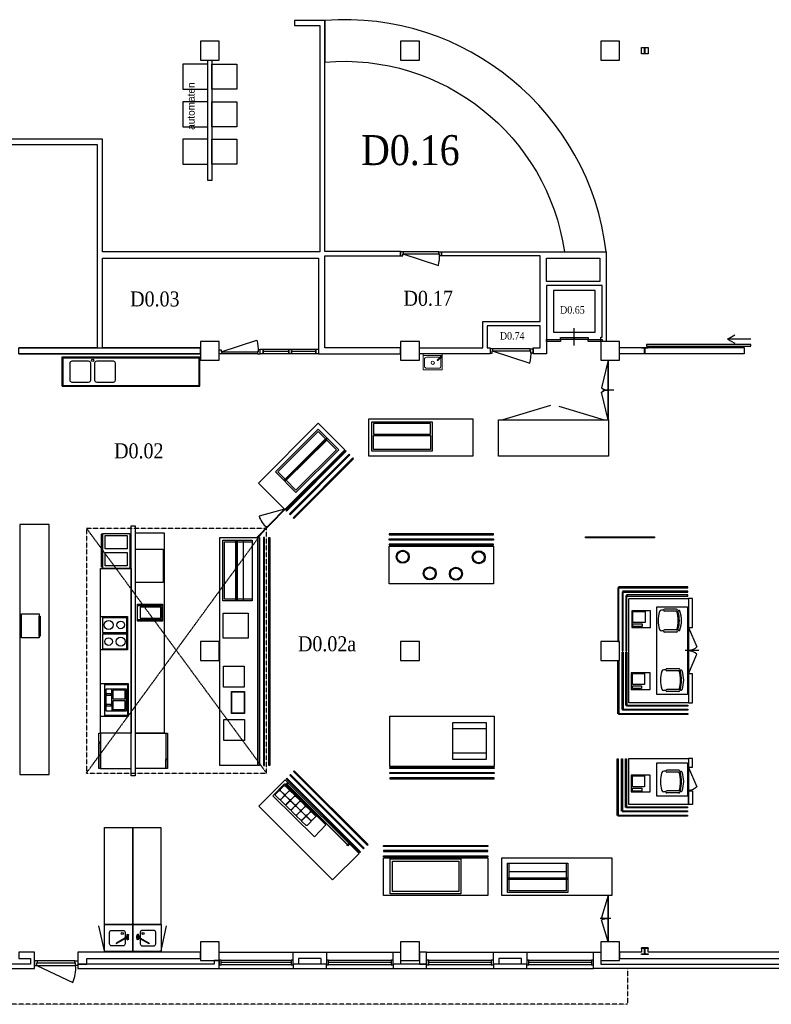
# Model space of a CAD drawing. Header units: millimetres. Extents: x 0 to 118900, y 0 to 84100.
# Tile 4 of 7: x 47056 to 65078, y 30797 to 54414. Entities that reach past the tile are written whole.
import ezdxf
from ezdxf.enums import TextEntityAlignment as Align

# ---------------------------------------------------------------- set-up
doc = ezdxf.new("R2010")
doc.units = ezdxf.units.MM
doc.header["$LTSCALE"] = 0.8
doc.linetypes.add('DASHED2', pattern=[9.525, 6.35, -3.175])
doc.layers.get('0').update_dxf_attribs({"linetype": 'CONTINUOUS'})
for name, color, linetype in [('00---0--FM-RUIMTENR', 7, 'CONTINUOUS'), ('AL21----_BUITENWAND', 3, 'CONTINUOUS'), ('AL22----_BINNENWAND', 3, 'CONTINUOUS'), ('AL28----_Constructie', 4, 'CONTINUOUS'), ('AL31----_BUITENKOZIJN', 2, 'CONTINUOUS'), ('AL31A---_Deuren-Ramen', 1, 'CONTINUOUS'), ('AL32----_BINNENKOZIJN', 7, 'CONTINUOUS'), ('AL35----_Plafond', 8, 'DASHED2'), ('AL38----_INBOUWPAKKET', 2, 'CONTINUOUS'), ('AL66----_Transportinstallatie', 7, 'CONTINUOUS'), ('AL71----_INRverkeersruimte', 251, 'CONTINUOUS'), ('AL73----_INRkeuken', 251, 'CONTINUOUS'), ('AL81----_INVverkeersruimte', 253, 'CONTINUOUS')]:
    doc.layers.add(name, color=color, linetype=linetype)
doc.styles.add('FM_TEKST', font='GARA.TTF', dxfattribs={"height": 1})
doc.styles.add('int_00$0$018_100', font='txt', dxfattribs={"height": 180})
doc.styles.get("Standard").update_dxf_attribs({"font": 'ISOCP'})

# ---------------------------------------------------------------- blocks, each defined once
blk = doc.blocks.new('sch_00$0$HE160A')
at = {"layer": 'AL28----_Constructie'}
blk.add_lwpolyline([(-3, 49, 0.414214), (-21, 67), (-80, 67), (-80, 76), (80, 76), (80, 67), (21, 67, 0.414214), (3, 49), (3, -49, 0.414214), (21, -67), (80, -67), (80, -76), (-80, -76), (-80, -67), (-21, -67, 0.414214), (-3, -49)], format="xyb", close=True, dxfattribs=at)
blk = doc.blocks.new('sch_00$0$deur900')
at = {"layer": 'AL31----_BUITENKOZIJN', "ltscale": 100}
for p, q in [((-114, -984), (-114, -50)), ((-47, -967), (-47, -67)), ((0, -67), (0, -967))]:
    blk.add_line(p, q, dxfattribs=at)
for points in [[(0, 0), (-114, 0), (-114, -50), (-47, -50), (-47, -67), (0, -67)], [(0, -1034), (-114, -1034), (-114, -984), (-47, -984), (-47, -967), (0, -967)]]:
    blk.add_lwpolyline(points, close=True, dxfattribs=at)
at = {"layer": 'AL31A---_Deuren-Ramen'}
blk.add_lwpolyline([(-114, -984), (-519, -118, -0.118875), (-114, -50, -1.396091)], format="xyb", dxfattribs=at)
blk = doc.blocks.new('int_00$0$deur_850')
at = {"layer": 'AL31A---_Deuren-Ramen'}
blk.add_lwpolyline([(-50, 47), (-905, 332, 0.073946), (-934, 47, 1.250179)], format="xyb", dxfattribs=at)
at = {"layer": 'AL32----_BINNENKOZIJN', "ltscale": 100}
for p, q in [((-67, 47), (-917, 47)), ((-917, 0), (-67, 0))]:
    blk.add_line(p, q, dxfattribs=at)
for points in [[(-984, 0), (-984, 100), (-934, 100), (-934, 47), (-917, 47), (-917, 0)], [(0, 0), (0, 100), (-50, 100), (-50, 47), (-67, 47), (-67, 0)]]:
    blk.add_lwpolyline(points, close=True, dxfattribs=at)
blk = doc.blocks.new('int_00$0$mengzwengkraan bovenaanz.')
at = {"layer": 'AL73----_INRkeuken'}
for p, q in [((1765, 3157), (1802, 3157)), ((1766, 3158), (1781, 3194)), ((1796, 3169), (1766, 3158)), ((1807, 3170), (1781, 3194)), ((1782, 3194), (1796, 3169)), ((1795, 3168), (1808, 3163)), ((1829, 3160), (1977, 2899)), ((1839, 3166), (1987, 2905)), ((1873, 3168), (1860, 3163)), ((1861, 3170), (1886, 3194)), ((1902, 3157), (1866, 3157)), ((1886, 3194), (1871, 3169)), ((1871, 3169), (1901, 3158)), ((1901, 3158), (1886, 3194))]:
    blk.add_line(p, q, dxfattribs=at)
for centre in [(1783, 3174), (1885, 3174)]:
    blk.add_circle(centre, 1.99, dxfattribs=at)
for centre, radius, start, end in [((1799, 3165), 9.32, 286.1366, 27.4259), ((1834, 3164), 18.2, 316.5655, 278.0065), ((1834, 3163), 6, 29.5626, 209.5626), ((1869, 3165), 9.32, 152.5741, 253.8634), ((1982, 2902), 6, 209.5626, 29.5626)]:
    blk.add_arc(centre, radius, start, end, dxfattribs=at)
for start_param, end_param in [(9.732738, 11.136751), (6.926052, 8.822363), (5.124206, 5.975225)]:
    blk.add_ellipse((1835, 3165), major_axis=(48.5, 0), ratio=0.589404, start_param=start_param, end_param=end_param, dxfattribs=at)
blk = doc.blocks.new('int_00$0$spt.')
at = {"layer": 'AL73----_INRkeuken'}
for p, q in [((130777, 68240), (131477, 68240)), ((130777, 68240), (130777, 64940)), ((130797, 68220), (131477, 68220)), ((130797, 68220), (130797, 64960)), ((131325, 68059), (130925, 68059)), ((131457, 68240), (131457, 64940)), ((131477, 68240), (131477, 64940)), ((130875, 68009), (130875, 67609)), ((131375, 67609), (131375, 68009)), ((130925, 67559), (131325, 67559)), ((130875, 67415), (130875, 67015)), ((131325, 67465), (130925, 67465)), ((131375, 67015), (131375, 67415)), ((130925, 66965), (131325, 66965)), ((130797, 64960), (131477, 64960)), ((130777, 64940), (131477, 64940)), ((131477, 64940), (131407, 64940))]:
    blk.add_line(p, q, dxfattribs=at)
blk.add_circle((131398, 67510), 29.7, dxfattribs=at)
for centre, start, end in [((130925, 68009), 90, 180), ((131325, 68009), 0, 90), ((130925, 67609), 180, 270), ((131325, 67609), 270, 0), ((130925, 67415), 90, 180), ((131325, 67415), 0, 90), ((130925, 67015), 180, 270), ((131325, 67015), 270, 0)]:
    blk.add_arc(centre, 50, start, end, dxfattribs=at)
blk = doc.blocks.new('int_00$0$handwasbak')
at = {"layer": 'AL73----_INRkeuken', "color": 0, "lineweight": 15}
for p, q in [((130995, 69559), (130995, 69939)), ((130995, 69939), (131455, 69939)), ((131455, 69939), (131455, 69559)), ((131017, 69636), (131100, 69716)), ((131029, 69623), (131112, 69703)), ((131455, 69599), (130995, 69599)), ((131455, 69559), (130995, 69559))]:
    blk.add_line(p, q, dxfattribs=at)
blk.add_lwpolyline([(131037, 69656, -0.175769), (131026, 69688), (131026, 69851, -0.414214), (131076, 69901), (131372, 69901, -0.414214), (131422, 69851), (131422, 69688, -0.414214), (131372, 69638), (131076, 69638, -0.129857), (131051, 69644, -0.129857)], format="xyb", dxfattribs=at)
blk.add_circle((131224, 69770), 39.6, dxfattribs=at)
for centre, radius, start, end in [((131106, 69710), 8.86, 314.1836, 134.1836), ((131024, 69629), 18.2, 76.2182, 17.9241), ((131024, 69630), 9.11, 123.8931, 330.0667)]:
    blk.add_arc(centre, radius, start, end, dxfattribs=at)
blk = doc.blocks.new('FM_RM3')
for tag, p, flags in [('RUIMTESOORT', (-578, -1278), 1), ('BEDRIJFSORGAAN', (-594, -1413), 1), ('OPPERVLAKTE', (-579, -1540), 9), ('OMTREK', (-577, -1672), 9), ('HANDLE', (-580, -1799), 9), ('VLRHANDLE', (-585, -1920), 9), ('HANDLEBLOK', (-580, -2038), 9)]:
    blk.add_attdef(tag, p, '', height=100, dxfattribs=dict(flags=flags))
at = {"layer": '00---0--FM-RUIMTENR', "style": 'FM_TEKST'}
blk.add_attdef('RUIMTENR', text='', height=360, dxfattribs=at).set_placement((0, 0), align=Align.MIDDLE_CENTER)

msp = doc.modelspace()

# ---------------------------------------------------------------- linework, layer by layer
at = {"layer": 'AL21----_BUITENWAND'}
msp.add_lwpolyline([(46589, 31847), (46589, 31657), (47414, 31657), (47414, 31757), (47414, 32047), (47039, 32047), (47039, 31897), (47318, 31897), (47318, 31757), (46739, 31757), (46739, 31847)], dxfattribs=at)
for points in [[(60989, 31757), (81219, 31757), (81219, 31657), (81219, 31657), (81219, 31657), (81219, 31657), (60814, 31657), (60814, 31757), (60814, 32047), (60989, 32047)], [(51715, 31757), (48448, 31757), (48448, 31657), (51839, 31657), (51839, 31757), (51839, 31847), (51715, 31847)], [(54414, 31657), (54414, 31757), (53614, 31757), (53614, 31657)], [(56814, 31657), (56814, 31757), (56014, 31757), (56014, 31657)], [(59214, 31657), (59214, 31757), (58414, 31757), (58414, 31657)]]:
    msp.add_lwpolyline(points, close=True, dxfattribs=at)
at = {"layer": 'AL22----_BINNENWAND', "ltscale": 5}
for points in [[(47039, 46397), (51389, 46397), (51389, 46547), (49039, 46547), (49039, 48697), (54224, 48697), (54224, 46397), (56189, 46397), (56189, 46547), (54374, 46547), (54374, 48754), (56189, 48754), (56189, 48854), (54374, 48854), (54374, 54397), (53649, 54397), (53649, 54272), (54249, 54272), (54249, 48847), (49039, 48847), (49039, 51547), (46877, 51547)], [(46752, 51422), (48914, 51422), (48914, 46547), (47039, 46547)]]:
    msp.add_lwpolyline(points, dxfattribs=at)
at = {"layer": 'AL22----_BINNENWAND'}
for points in [[(61964, 53596), (61964, 53748), (62124, 53748), (62124, 53596)], [(59368, 46397), (59368, 46547), (59539, 46547), (59539, 47072), (58264, 47072), (58264, 46547), (58334, 46547), (58334, 46397), (56639, 46397), (56639, 46547), (58164, 46547), (58164, 47172), (59539, 47172), (59539, 48747), (57173, 48747), (57173, 48847), (58964, 48847), (58964, 48847), (59064, 48847), (59064, 48847), (61119, 48847), (61119, 46697), (60989, 46697), (60989, 46797), (61019, 46797), (61019, 48037), (59689, 48037), (59689, 46397)], [(59689, 48137), (59689, 48697), (60969, 48697), (60969, 48137)], [(47039, 46397), (47039, 46547), (51389, 46547), (51389, 46397)], [(49725, 36279), (49725, 42272), (49825, 42272), (49825, 36279)], [(51389, 31897), (51389, 32047), (48448, 32047), (48448, 31757), (48666, 31757), (48666, 31897), (51389, 31897)], [(53614, 31757), (53614, 32047), (54414, 32047), (54414, 31757), (54285, 31757), (54285, 31897), (53745, 31897), (53745, 31757)], [(56014, 31757), (56014, 32047), (56189, 32047), (56189, 31757)], [(56814, 31757), (56814, 32047), (56639, 32047), (56639, 31757)], [(58414, 31757), (58414, 32047), (59214, 32047), (59214, 31757), (59084, 31757), (59084, 31897), (58545, 31897), (58545, 31757)]]:
    msp.add_lwpolyline(points, close=True, dxfattribs=at)
at = {"layer": 'AL22----_BINNENWAND', "ltscale": 5}
msp.add_lwpolyline([(61439, 46548), (64427, 46548), (64427, 46396), (61439, 46396)], close=True, dxfattribs=at)
at = {"layer": 'AL22----_BINNENWAND'}
msp.add_lwpolyline([(66764, 32047), (62124, 32047), (62124, 32148), (61964, 32148), (61964, 32047), (61439, 32047), (61439, 31897), (81359, 31897)], dxfattribs=at)
at = {"layer": 'AL28----_Constructie'}
for points in [[(51839, 53447), (51839, 53897), (51389, 53897), (51389, 53447)], [(56639, 53447), (56639, 53897), (56189, 53897), (56189, 53447)], [(61439, 53447), (61439, 53897), (60989, 53897), (60989, 53447)], [(51839, 46247), (51839, 46697), (51389, 46697), (51389, 46247)], [(56639, 46247), (56639, 46697), (56189, 46697), (56189, 46247)], [(61439, 46247), (61439, 46697), (60989, 46697), (60989, 46247)], [(51839, 39047), (51839, 39497), (51389, 39497), (51389, 39047)], [(56639, 39047), (56639, 39497), (56189, 39497), (56189, 39047)], [(61439, 39047), (61439, 39497), (60989, 39497), (60989, 39047)], [(51839, 31847), (51839, 32297), (51389, 32297), (51389, 31847)], [(56639, 31847), (56639, 32297), (56189, 32297), (56189, 31847)], [(61439, 31847), (61439, 32297), (60989, 32297), (60989, 31847)]]:
    msp.add_lwpolyline(points, close=True, dxfattribs=at)
at = {"layer": 'AL31----_BUITENKOZIJN'}
for points in [[(51839, 32047), (53614, 32047)], [(54414, 32047), (56014, 32047)], [(56814, 32047), (58414, 32047)], [(59214, 32047), (60814, 32047)], [(51839, 31657), (53614, 31657)], [(53564, 31803), (51889, 31803)], [(54414, 31657), (56014, 31657)], [(55964, 31803), (54464, 31803)], [(56814, 31657), (58414, 31657)], [(58364, 31803), (56864, 31803)], [(59214, 31657), (60814, 31657)], [(60764, 31803), (59264, 31803)]]:
    msp.add_lwpolyline(points, dxfattribs=at)
for points in [[(51839, 31748), (51889, 31748), (51889, 31858), (51839, 31858)], [(51889, 31748), (51889, 31858), (53564, 31858), (53564, 31748)], [(53564, 31748), (53614, 31748), (53614, 31858), (53564, 31858)], [(54414, 31748), (54464, 31748), (54464, 31858), (54414, 31858)], [(54464, 31748), (54464, 31858), (55964, 31858), (55964, 31748)], [(55964, 31748), (56014, 31748), (56014, 31858), (55964, 31858)], [(56814, 31748), (56864, 31748), (56864, 31858), (56814, 31858)], [(56864, 31748), (56864, 31858), (58364, 31858), (58364, 31748)], [(58364, 31748), (58414, 31748), (58414, 31858), (58364, 31858)], [(59214, 31748), (59264, 31748), (59264, 31858), (59214, 31858)], [(59264, 31748), (59264, 31858), (60764, 31858), (60764, 31748)], [(60764, 31748), (60814, 31748), (60814, 31858), (60764, 31858)]]:
    msp.add_lwpolyline(points, close=True, dxfattribs=at)
at = {"layer": 'AL31A---_Deuren-Ramen', "ltscale": 100}
for p, q in [((64031, 46754), (64204, 46854)), ((64588, 46754), (64031, 46754)), ((64031, 46754), (64204, 46654))]:
    msp.add_line(p, q, dxfattribs=at)
at = {"layer": 'AL31A---_Deuren-Ramen'}
msp.add_lwpolyline([(60354, 46596), (60354, 47014)], dxfattribs=at)
at = {"layer": 'AL32----_BINNENKOZIJN', "ltscale": 5}
msp.add_lwpolyline([(62082, 46585), (64583, 46585), (64583, 46622), (62082, 46622)], close=True, dxfattribs=at)
at = {"layer": 'AL32----_BINNENKOZIJN'}
for points in [[(52823, 46397), (52823, 46511), (52890, 46511), (52890, 46397)], [(52890, 46397), (52890, 46511), (53506, 46511), (53506, 46397)], [(53506, 46397), (53506, 46511), (53573, 46511), (53573, 46397)], [(53573, 46397), (53573, 46511), (54157, 46511), (54157, 46397)], [(54157, 46397), (54157, 46511), (54224, 46511), (54224, 46397)]]:
    msp.add_lwpolyline(points, close=True, dxfattribs=at)
for points in [[(53506, 46454), (52890, 46454)], [(54157, 46454), (53573, 46454)]]:
    msp.add_lwpolyline(points, dxfattribs=at)
at = {"layer": 'AL35----_Plafond'}
for p, q in [((48658, 36345), (52980, 42262)), ((48658, 42213), (52972, 36345))]:
    msp.add_line(p, q, dxfattribs=at)
msp.add_lwpolyline([(61629, 31657), (61629, 30797), (21539, 30797), (21539, 53882), (22399, 53882)], dxfattribs=at)
msp.add_lwpolyline([(48658, 42213), (48658, 36345), (52972, 36345), (52972, 42213)], close=True, dxfattribs=at)
at = {"layer": 'AL38----_INBOUWPAKKET', "ltscale": 5}
msp.add_lwpolyline([(51564, 53447), (51664, 53447), (51664, 50554), (51564, 50554)], close=True, dxfattribs=at)
at = {"layer": 'AL66----_Transportinstallatie'}
for points in [[(60854, 46917), (60854, 47917), (59854, 47917), (59854, 46917)], [(60354, 46794), (60354, 46746), (60021, 46746), (60021, 46794)], [(60686, 46794), (60686, 46746), (60354, 46746), (60354, 46794)], [(60021, 46746), (60021, 46697), (59689, 46697), (59689, 46746)], [(61019, 46746), (61019, 46697), (60686, 46697), (60686, 46746)]]:
    msp.add_lwpolyline(points, close=True, dxfattribs=at)
at = {"layer": 'AL71----_INRverkeersruimte', "ltscale": 5}
msp.add_lwpolyline([(54374, 54397), (54374, 53397, -0.396562), (60119, 48847), (61119, 48847, 0.400693), (54374, 54397)], format="xyb", dxfattribs=at)
at = {"layer": 'AL73----_INRkeuken'}
for p, q in [((59787, 45162), (58638, 44814)), ((59985, 45143), (61073, 44814)), ((53393, 43364), (54417, 44388)), ((53400, 43357), (54424, 44381)), ((53408, 43350), (54431, 44374)), ((53415, 43343), (54439, 44367)), ((62493, 40252), (62444, 40252)), ((62804, 40277), (62518, 40277)), ((62804, 40227), (62518, 40227)), ((62817, 40215), (62840, 40212)), ((62823, 40194), (62846, 40192)), ((62855, 40244), (62855, 40244)), ((62493, 39752), (62444, 39752)), ((62804, 39777), (62518, 39777)), ((62804, 39727), (62518, 39727)), ((62817, 39790), (62840, 39792)), ((62823, 39810), (62846, 39813)), ((62855, 39761), (62855, 39761)), ((62547, 38823), (62497, 38823)), ((62858, 38848), (62572, 38848)), ((62858, 38798), (62572, 38798)), ((62870, 38786), (62893, 38783)), ((62876, 38765), (62900, 38763)), ((62909, 38815), (62909, 38815)), ((49267, 38243), (49267, 38360)), ((62547, 38323), (62497, 38323)), ((62858, 38348), (62572, 38348)), ((62858, 38298), (62572, 38298)), ((62870, 38361), (62893, 38363)), ((62876, 38381), (62900, 38384)), ((62909, 38332), (62909, 38332)), ((49267, 37983), (49267, 38218)), ((49267, 37958), (49267, 37840)), ((62547, 36391), (62497, 36391)), ((62858, 36416), (62572, 36416)), ((62909, 36383), (62909, 36383)), ((62858, 36366), (62572, 36366)), ((62870, 36354), (62893, 36352)), ((62876, 36333), (62900, 36331)), ((53455, 36076), (54920, 34615)), ((53462, 36083), (54927, 34622)), ((62858, 35916), (62572, 35916)), ((62870, 35929), (62893, 35931)), ((62876, 35950), (62900, 35952)), ((62909, 35900), (62909, 35900)), ((62547, 35891), (62497, 35891)), ((62858, 35866), (62572, 35866)), ((60202, 33822), (58751, 33822)), ((60202, 33812), (58751, 33812)), ((60202, 33802), (58751, 33802)), ((60202, 33792), (58751, 33792)), ((60162, 33975), (58792, 33975)), ((49086, 32077), (48957, 32680)), ((50445, 32077), (50574, 32680))]:
    msp.add_line(p, q, dxfattribs=at)
for points in [[(61163, 46247), (61008, 45581, 0.185175), (61163, 45531, 3.449023)], [(61163, 44814), (61008, 45480, -0.185175), (61163, 45531, -3.449023)], [(53409, 42671), (52796, 42505, 0.161419), (52984, 42238, 1.585532)], [(63094, 39836), (63296, 39368, -0.145918), (63095, 39281, -2.741314)], [(63094, 38727), (63296, 39194, 0.145918), (63095, 39281, 2.741314)], [(63094, 36479), (63296, 36011, -0.145918), (63095, 35924, -2.741314)], [(61163, 33411), (61008, 32883, 0.109378), (61163, 32854, 3.449023)], [(61163, 32297), (61008, 32825, -0.109378), (61163, 32854, -3.449023)]]:
    msp.add_lwpolyline(points, format="xyb", dxfattribs=at)
for points in [[(61163, 44814), (61163, 46247)], [(61173, 44814), (61173, 46247)], [(61299, 45531), (61038, 45531)], [(53416, 42664), (52780, 43300), (54213, 44734), (54850, 44097), (53416, 42664)], [(53409, 42671), (52744, 41993)], [(53416, 42664), (52758, 41993)], [(52422, 40479), (52422, 41929)], [(63338, 39281), (63012, 39281)], [(61163, 32297), (61163, 33411)], [(61173, 32297), (61173, 33411)], [(61232, 32854), (60971, 32854)]]:
    msp.add_lwpolyline(points, dxfattribs=at)
for points in [[(55424, 43944), (55424, 44844), (57924, 44844), (57924, 43944)], [(56950, 44765), (56950, 44065), (55500, 44065), (55500, 44765)], [(55540, 44725), (55540, 44473), (56910, 44473), (56910, 44725)], [(58538, 43944), (58538, 44814), (61173, 44814), (61173, 43944)], [(53681, 43075), (53186, 43570), (54212, 44595), (54707, 44100)], [(53243, 43570), (53421, 43392), (54390, 44361), (54212, 44538)], [(55540, 44105), (55540, 44443), (56910, 44443), (56910, 44105)], [(53681, 43131), (53442, 43371), (54418, 44332), (54650, 44100)], [(53434, 42646), (53452, 42629), (54885, 44062), (54867, 44080)], [(53522, 42558), (53540, 42540), (54973, 43974), (54956, 43991)], [(53611, 42469), (53628, 42452), (55062, 43885), (55044, 43903)], [(47761, 36311), (47761, 42303), (47062, 42303), (47062, 36311)], [(49018, 41281), (49018, 42079), (49032, 42079), (49032, 41281)], [(49048, 41254), (49048, 42091), (49700, 42091), (49700, 41254)], [(49106, 41719), (49106, 42039), (49636, 42039), (49636, 41719)], [(49826, 42099), (49826, 37311), (50526, 37311), (50526, 42099)], [(58418, 42059), (58418, 42084), (55918, 42084), (55918, 42059)], [(51854, 36525), (51854, 41993), (52758, 41993), (52758, 36525)], [(51930, 40479), (51930, 41929), (52630, 41929), (52630, 40479)], [(51970, 40519), (51970, 41889), (52630, 41889), (52630, 40519)], [(52240, 40479), (52240, 41929), (52270, 41929), (52270, 40479)], [(52250, 40479), (52250, 41929), (52260, 41929), (52260, 40479)], [(52777, 36529), (52777, 41993), (52802, 41993), (52802, 36529)], [(52902, 41993), (52902, 36529), (52927, 36529), (52927, 41993)], [(53027, 36529), (53027, 41993), (53052, 41993), (53052, 36529)], [(55918, 41934), (55918, 41959), (58418, 41959), (58418, 41934)], [(58418, 41809), (58418, 41834), (55918, 41834), (55918, 41809)], [(60620, 41984), (60620, 42013), (62275, 42013), (62275, 41984)], [(49106, 41311), (49106, 41631), (49636, 41631), (49636, 41311)], [(49829, 40916), (49829, 41716), (50500, 41716), (50500, 40916)], [(55918, 40884), (55918, 41784), (58418, 41784), (58418, 40884)], [(48995, 37297), (48995, 41247), (49725, 41247), (49725, 37297)], [(61421, 39497), (61421, 40773), (61396, 40798), (61396, 39497)], [(63077, 40788), (63077, 40813), (61410, 40813), (61435, 40788)], [(61524, 39272), (61524, 40670), (61499, 40695), (61499, 39272)], [(63077, 40684), (63077, 40709), (61513, 40709), (61538, 40684)], [(49878, 39990), (49878, 40392), (50477, 40392), (50477, 39990)], [(61617, 39272), (61617, 40577), (61592, 40602), (61592, 39272)], [(63077, 40591), (63077, 40616), (61606, 40616), (61631, 40591)], [(61665, 38032), (61665, 40531), (63094, 40531), (63094, 38032)], [(63094, 40531), (63094, 39836), (63189, 39836), (63189, 40531)], [(47102, 39586), (47102, 40165), (47526, 40165), (47526, 39586)], [(49878, 40021), (49878, 40365), (50464, 40365), (50464, 40021)], [(50439, 40063), (50439, 40323), (49941, 40323), (49941, 40063)], [(51934, 39581), (51934, 40181), (52534, 40181), (52534, 39581)], [(61732, 40236), (61732, 39836), (62181, 39836), (62181, 40236)], [(61760, 39959), (61760, 40218), (62052, 40218), (62052, 39959)], [(62334, 38232), (62334, 40331), (63069, 40331), (63069, 38232)], [(47526, 39631), (47526, 40108), (47550, 40108), (47550, 39631)], [(48995, 39297), (48995, 40097), (49640, 40097), (49640, 39297)], [(49622, 39719), (49622, 40069), (49045, 40069), (49045, 39719)], [(61760, 39856), (61760, 39924), (61980, 39924), (61980, 39856)], [(49622, 39325), (49622, 39675), (49045, 39675), (49045, 39325)], [(61524, 39243), (61524, 37893), (61499, 37868), (61499, 39243)], [(61617, 39243), (61617, 37986), (61592, 37961), (61592, 39243)], [(61421, 39047), (61421, 37789), (61396, 37764), (61396, 39047)], [(51942, 38408), (51942, 38908), (52441, 38908), (52441, 38408)], [(61721, 38750), (61721, 38349), (62170, 38349), (62170, 38750)], [(61749, 38472), (61749, 38731), (62041, 38731), (62041, 38472)], [(63094, 38727), (63094, 38032), (63189, 38032), (63189, 38727)], [(48995, 37697), (48995, 38495), (49654, 38495), (49654, 37697)], [(49095, 37725), (49095, 38469), (49640, 38469), (49640, 37725)], [(49617, 37840), (49617, 38360), (49120, 38360), (49120, 37840)], [(49588, 38125), (49588, 38335), (49288, 38335), (49288, 38125)], [(52132, 37770), (52132, 38300), (52447, 38300), (52447, 37770)], [(52142, 37780), (52142, 38290), (52437, 38290), (52437, 37780)], [(61748, 38370), (61748, 38438), (61969, 38438), (61969, 38370)], [(49126, 38245), (49126, 38215), (49246, 38215), (49246, 38245)], [(49246, 38218), (49246, 38243), (49288, 38243), (49288, 38218)], [(49588, 37865), (49588, 38075), (49288, 38075), (49288, 37865)], [(49126, 37985), (49126, 37955), (49246, 37955), (49246, 37985)], [(49246, 37958), (49246, 37983), (49288, 37983), (49288, 37958)], [(63077, 37878), (63077, 37853), (61513, 37853), (61538, 37878)], [(63077, 37972), (63077, 37947), (61606, 37947), (61631, 37972)], [(51947, 37127), (51947, 37627), (52447, 37627), (52447, 37127)], [(55929, 36505), (55929, 37708), (58429, 37708), (58429, 36505)], [(57442, 36671), (57442, 37560), (58242, 37560), (58242, 36671)], [(63077, 37775), (63077, 37750), (61410, 37750), (61435, 37775)], [(58242, 37412), (58242, 36819), (57445, 36819), (57445, 37412)], [(48954, 37082), (48954, 37297), (48995, 37297), (48995, 37082)], [(48995, 37297), (48995, 36450), (49725, 36450), (49725, 37297)], [(49829, 36452), (49829, 37299), (50560, 37299), (50560, 36452)], [(50570, 36677), (50570, 37299), (50600, 37299), (50600, 36677)], [(48954, 36450), (48954, 37072), (48984, 37072), (48984, 36450)], [(50560, 36452), (50560, 36667), (50601, 36667), (50601, 36452)], [(61408, 36689), (61408, 35349), (61383, 35324), (61383, 36689)], [(61511, 36689), (61511, 35452), (61486, 35427), (61486, 36689)], [(61604, 36689), (61604, 35546), (61579, 35521), (61579, 36689)], [(61665, 35592), (61665, 36692), (63094, 36692), (63094, 35592)], [(63094, 36692), (63094, 36482), (63189, 36482), (63189, 36692)], [(55390, 34613), (55408, 34631), (53640, 36399), (53622, 36381)], [(55929, 36455), (55929, 36480), (58429, 36480), (58429, 36455)], [(62334, 35792), (62334, 36592), (63069, 36592), (63069, 35792)], [(54556, 33780), (52789, 35548), (53425, 36184), (55193, 34416)], [(55231, 34454), (55213, 34437), (53445, 36204), (53463, 36222)], [(53534, 36293), (53552, 36310), (55319, 34543), (55302, 34525)], [(58429, 36355), (58429, 36330), (55929, 36330), (55929, 36355)], [(55929, 36230), (55929, 36205), (58429, 36205), (58429, 36230)], [(61721, 36294), (61721, 35893), (62171, 35893), (62171, 36294)], [(61749, 36016), (61749, 36275), (62041, 36275), (62041, 36016)], [(54121, 34818), (53124, 35801), (53403, 36084), (54399, 35100)], [(61749, 35913), (61749, 35981), (61970, 35981), (61970, 35913)], [(63094, 35592), (63094, 35920), (63189, 35920), (63189, 35592)], [(63065, 35438), (63065, 35413), (61500, 35413), (61525, 35438)], [(63065, 35531), (63065, 35506), (61594, 35506), (61619, 35531)], [(63065, 35335), (63065, 35310), (61397, 35310), (61422, 35335)], [(49087, 32713), (49087, 35039), (49766, 35039), (49766, 32713)], [(49766, 32713), (49766, 35039), (50444, 35039), (50444, 32713)], [(58282, 34609), (58282, 34584), (55782, 34584), (55782, 34609)], [(55782, 34484), (55782, 34459), (58282, 34459), (58282, 34484)], [(58282, 34359), (58282, 34334), (55782, 34334), (55782, 34359)], [(55782, 33409), (55782, 34309), (58282, 34309), (58282, 33409)], [(55937, 33451), (55937, 34287), (57637, 34287), (57637, 33451)], [(58615, 33411), (58615, 34311), (61256, 34311), (61256, 33411)], [(57582, 34232), (57582, 33506), (55992, 33506), (55992, 34232)], [(60202, 34183), (60202, 33483), (58752, 33483), (58752, 34183)], [(58792, 33523), (58792, 34183), (60162, 34183), (60162, 33523)], [(49087, 32067), (49087, 32713), (49766, 32713), (49766, 32067)], [(49766, 32067), (49766, 32713), (50445, 32713), (50445, 32067)]]:
    msp.add_lwpolyline(points, close=True, dxfattribs=at)
for points in [[(53279, 35719), (53197, 35800, -0.418615), (53197, 35842), (53268, 35915, -0.416781), (53310, 35916), (53393, 35834, -0.414214), (53393, 35792), (53322, 35719, -0.414214)], [(53395, 35837), (53312, 35918, -0.418615), (53312, 35960), (53384, 36033, -0.416781), (53426, 36033), (53509, 35952, -0.414214), (53509, 35910), (53438, 35837, -0.414214)], [(53522, 35711), (53439, 35793, -0.418615), (53439, 35835), (53511, 35908, -0.416781), (53553, 35908), (53636, 35827, -0.414214), (53636, 35784), (53565, 35712, -0.414214)], [(53406, 35594), (53324, 35675, -0.418615), (53324, 35717), (53395, 35790, -0.416781), (53437, 35791), (53520, 35709, -0.414214), (53520, 35667), (53449, 35594, -0.414214)], [(53533, 35469), (53451, 35550, -0.418615), (53451, 35592), (53522, 35665, -0.416781), (53564, 35665), (53647, 35584, -0.414214), (53647, 35542), (53576, 35469, -0.414214)], [(53649, 35586), (53567, 35668, -0.418615), (53567, 35710), (53638, 35783, -0.416781), (53680, 35783), (53763, 35702, -0.414214), (53763, 35659), (53692, 35587, -0.414214)], [(53776, 35461), (53694, 35543, -0.418615), (53694, 35585), (53765, 35658, -0.416781), (53807, 35658), (53890, 35577, -0.414214), (53890, 35534), (53819, 35461, -0.414214)], [(53660, 35343), (53578, 35425, -0.418615), (53578, 35467), (53649, 35540, -0.416781), (53691, 35540), (53774, 35459, -0.414214), (53774, 35416), (53703, 35344, -0.414214)], [(53903, 35336), (53820, 35418, -0.418615), (53820, 35460), (53892, 35533, -0.416781), (53934, 35533), (54017, 35452, -0.414214), (54017, 35409), (53945, 35337, -0.414214)], [(53787, 35219), (53704, 35300, -0.418615), (53704, 35342), (53776, 35415, -0.416781), (53818, 35415), (53901, 35334, -0.414214), (53901, 35292), (53829, 35219, -0.414214)], [(53914, 35093), (53831, 35175, -0.418615), (53831, 35217), (53903, 35290, -0.416781), (53945, 35290), (54028, 35209, -0.414214), (54028, 35166), (53956, 35094, -0.414214)], [(54030, 35211), (53947, 35293, -0.418615), (53947, 35335), (54019, 35408, -0.416781), (54061, 35408), (54144, 35327, -0.414214), (54144, 35284), (54072, 35211, -0.414214)], [(49533, 32200), (49262, 32200, -0.414214), (49212, 32250), (49212, 32521, -0.414214), (49262, 32571), (49533, 32571, -0.414214), (49583, 32521), (49583, 32250, -0.414214)], [(49998, 32200), (50270, 32200, 0.414214), (50320, 32250), (50320, 32521, 0.414214), (50270, 32571), (49998, 32571, 0.414214), (49948, 32521), (49948, 32250, 0.414214)]]:
    msp.add_lwpolyline(points, format="xyb", close=True, dxfattribs=at)
for centre, radius in [((56240, 41532), 156), ((56240, 41532), 135), ((58064, 41519), 156), ((58064, 41519), 135), ((56889, 41133), 156), ((56889, 41133), 135), ((57517, 41125), 156), ((57517, 41125), 135), ((49188, 39897), 110), ((49478, 39897), 90), ((49188, 39497), 90), ((49478, 39497), 110), ((53465, 36085), 20.5), ((54927, 34622), 22.2), ((49516, 32495), 26.4), ((50015, 32495), 26.4)]:
    msp.add_circle(centre, radius, dxfattribs=at)
for centre, radius, start, end in [((63103, 40002), 739, 163.1146, 196.8854), ((62444, 40202), 50, 90, 163.1146), ((62518, 40252), 25, 90, 270), ((62802, 40252), 25, 270, 90), ((62109, 40002), 739, 342.0927, 17.9073), ((62864, 40220), 25, 109.7851, 197.7773), ((62184, 40002), 689, 342.2227, 17.7773), ((62864, 40220), 25, 17.7773, 109.7851), ((62184, 40002), 739, 342.2227, 17.7773), ((62444, 39802), 50, 196.8854, 270), ((62518, 39752), 25, 90, 270), ((62802, 39752), 25, 270, 90), ((62864, 39784), 25, 162.2227, 250.2149), ((62864, 39784), 25, 250.2149, 342.2227), ((63156, 38573), 739, 163.1146, 196.8854), ((62497, 38773), 50, 90, 163.1146), ((62572, 38823), 25, 90, 270), ((62856, 38823), 25, 270, 90), ((62163, 38573), 739, 342.0927, 17.9073), ((62917, 38791), 25, 109.7851, 197.7773), ((62238, 38573), 689, 342.2227, 17.7773), ((62917, 38791), 25, 17.7773, 109.7851), ((62238, 38573), 739, 342.2227, 17.7773), ((62497, 38373), 50, 196.8854, 270), ((62572, 38323), 25, 90, 270), ((62856, 38323), 25, 270, 90), ((62917, 38355), 25, 162.2227, 250.2149), ((62917, 38355), 25, 250.2149, 342.2227), ((62497, 36341), 50, 90, 163.1146), ((62572, 36391), 25, 90, 270), ((62856, 36391), 25, 270, 90), ((62917, 36359), 25, 109.7851, 197.7773), ((62917, 36359), 25, 17.7773, 109.7851), ((63156, 36141), 739, 163.1146, 196.8854), ((62163, 36141), 739, 342.0927, 17.9073), ((62238, 36141), 689, 342.2227, 17.7773), ((62238, 36141), 739, 342.2227, 17.7773), ((62497, 35941), 50, 196.8854, 270), ((62572, 35891), 25, 90, 270), ((62856, 35891), 25, 270, 90), ((62917, 35924), 25, 162.2227, 250.2149), ((62917, 35924), 25, 250.2149, 342.2227)]:
    msp.add_arc(centre, radius, start, end, dxfattribs=at)
at = {"layer": 'AL81----_INVverkeersruimte'}
for points in [[(51564, 52747), (51564, 53347), (50964, 53347), (50964, 52747)], [(51664, 52747), (51664, 53347), (52264, 53347), (52264, 52747)], [(51564, 51847), (51564, 52447), (50964, 52447), (50964, 51847)], [(51664, 51847), (51664, 52447), (52264, 52447), (52264, 51847)], [(51564, 50947), (51564, 51547), (50964, 51547), (50964, 50947)], [(51664, 50947), (51664, 51547), (52264, 51547), (52264, 50947)]]:
    msp.add_lwpolyline(points, close=True, dxfattribs=at)

# ---------------------------------------------------------------- block references
at = {"layer": '00---0--FM-RUIMTENR', "ltscale": 5}
ref = msp.add_blockref('FM_RM3', (56423, 51286), dxfattribs=dict(at, xscale=2, yscale=2, zscale=2))
ref.add_attrib('RUIMTENR', 'D0.16', dxfattribs={"height": 720, "style": 'FM_TEKST'}).set_placement((56423, 51286), align=Align.MIDDLE_CENTER)
ref = msp.add_blockref('FM_RM3', (50297, 47716), dxfattribs=at)
ref.add_attrib('RUIMTENR', 'D0.03', dxfattribs={"height": 360, "style": 'FM_TEKST'}).set_placement((50297, 47716), align=Align.MIDDLE_CENTER)
ref = msp.add_blockref('FM_RM3', (56851, 47732), dxfattribs=at)
ref.add_attrib('RUIMTENR', 'D0.17', dxfattribs={"height": 360, "style": 'FM_TEKST'}).set_placement((56851, 47732), align=Align.MIDDLE_CENTER)
ref = msp.add_blockref('FM_RM3', (60309, 47454), dxfattribs=dict(at, xscale=0.5, yscale=0.5, zscale=0.5))
ref.add_attrib('RUIMTENR', 'D0.65', dxfattribs={"height": 180, "style": 'FM_TEKST'}).set_placement((60309, 47454), align=Align.MIDDLE_CENTER)
ref = msp.add_blockref('FM_RM3', (58865, 46831), dxfattribs=dict(at, xscale=0.5, yscale=0.5, zscale=0.5))
ref.add_attrib('RUIMTENR', 'D0.74', dxfattribs={"height": 180, "style": 'FM_TEKST'}).set_placement((58865, 46831), align=Align.MIDDLE_CENTER)
ref = msp.add_blockref('FM_RM3', (49912, 44073), dxfattribs=at)
ref.add_attrib('RUIMTENR', 'D0.02', dxfattribs={"height": 360, "style": 'FM_TEKST'}).set_placement((49912, 44073), align=Align.MIDDLE_CENTER)
ref = msp.add_blockref('FM_RM3', (54426, 39445), dxfattribs=at)
ref.add_attrib('RUIMTENR', 'D0.02a', dxfattribs={"height": 360, "style": 'FM_TEKST'}).set_placement((54426, 39445), align=Align.MIDDLE_CENTER)
at = {"layer": 'AL28----_Constructie', "rotation": 180}
for p in [(62044, 53672), (62044, 46472), (62044, 32072)]:
    msp.add_blockref('sch_00$0$HE160A', p, dxfattribs=at)
at = {"layer": 'AL31----_BUITENKOZIJN', "xscale": -1, "rotation": 270}
msp.add_blockref('sch_00$0$deur900', (48448, 31839), dxfattribs=at)
at = {"layer": 'AL32----_BINNENKOZIJN', "rotation": 180}
msp.add_blockref('int_00$0$deur_850', (56189, 48847), dxfattribs=at)
at = {"layer": 'AL32----_BINNENKOZIJN', "xscale": -1}
msp.add_blockref('int_00$0$deur_850', (51839, 46397), dxfattribs=at)
at = {"layer": 'AL32----_BINNENKOZIJN', "xscale": 1.050813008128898, "yscale": 1.050813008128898, "zscale": 1.050813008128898, "rotation": 180}
msp.add_blockref('int_00$0$deur_850', (58334, 46522), dxfattribs=at)
at = {"layer": 'AL73----_INRkeuken'}
for name, p, rotation in [('int_00$0$spt.', (116317, -85153), 90), ('int_00$0$handwasbak', (188183, 115956), 180), ('int_00$0$mengzwengkraan bovenaanz.', (46475, 34242), 270)]:
    msp.add_blockref(name, p, dxfattribs=dict(at, rotation=rotation))
at = {"layer": 'AL73----_INRkeuken', "extrusion": (0, 0, -1), "zscale": -1, "rotation": 270}
msp.add_blockref('int_00$0$mengzwengkraan bovenaanz.', (-53056, 34242), dxfattribs=at)

# ---------------------------------------------------------------- texts
at = {"layer": 'AL81----_INVverkeersruimte', "ltscale": 50, "insert": (51073, 51772), "char_height": 180, "width": 2668.61, "attachment_point": 1, "rotation": 90, "style": 'int_00$0$018_100'}
msp.add_mtext('automaten', dxfattribs=at)

doc.saveas('drawing.dxf')
